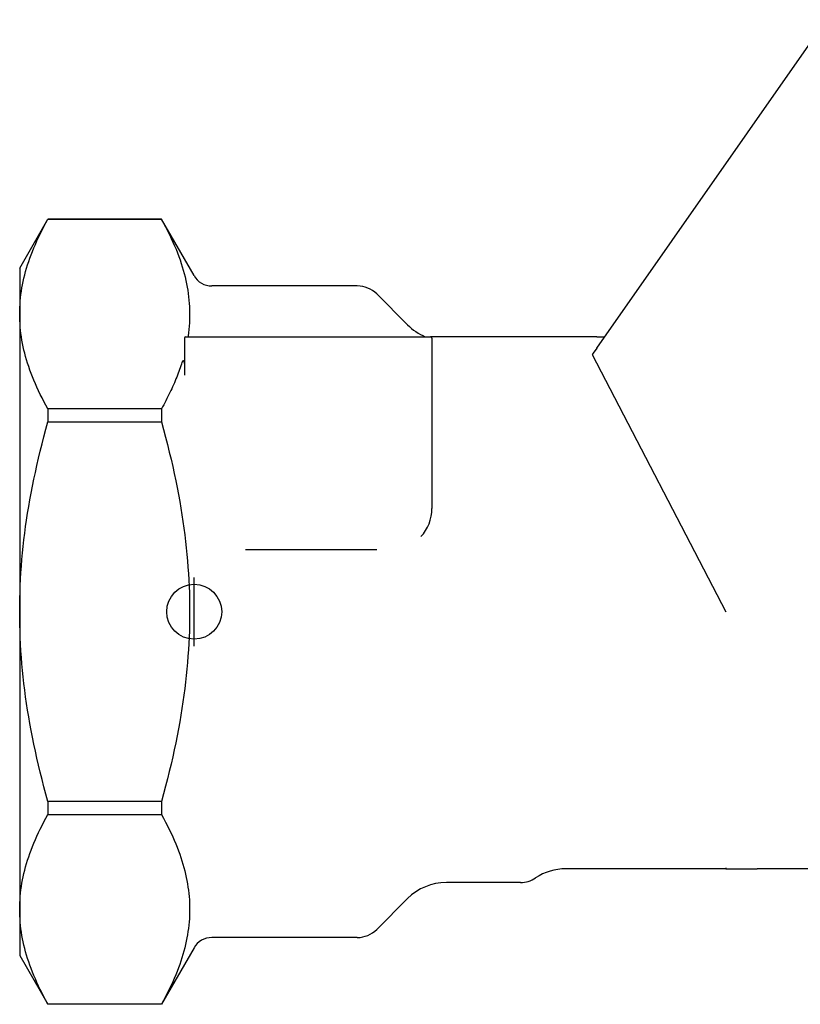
# Model space of a CAD drawing. Header units: millimetres. Extents: x 261 to 558, y -63 to 320.
# Tile 1 of 13: x 261 to 318, y 58 to 130. Entities that reach past the tile are written whole.
import ezdxf

# ---------------------------------------------------------------- set-up
doc = ezdxf.new("R2010")
doc.units = ezdxf.units.MM
doc.layers.add('Detail', color=2, linetype='Continuous')
doc.layers.add('ORIGIN', color=6, linetype='Continuous')

msp = doc.modelspace()

# ---------------------------------------------------------------- linework, layer by layer
at = {"layer": 'Detail'}
for p, q in [((303.372, 106.034), (320.098, 129.923)), ((261.372, 111.856), (263.427, 115.416)), ((263.427, 115.416), (263.427, 115.411)), ((271.686, 115.416), (263.427, 115.416)), ((263.427, 115.411), (271.686, 115.411)), ((271.686, 115.416), (271.686, 115.411)), ((274.059, 111.306), (271.686, 115.416)), ((261.372, 111.856), (261.372, 108.507)), ((285.943, 110.556), (275.358, 110.556)), ((289.6, 107.728), (287.357, 109.971)), ((261.372, 108.507), (261.372, 86.856)), ((273.372, 106.756), (273.372, 104.074)), ((273.472, 106.856), (291.272, 106.856)), ((293.372, 106.856), (291.272, 106.856)), ((291.372, 106.756), (291.372, 94.356)), ((303.372, 106.856), (293.372, 106.856)), ((303.372, 106.856), (303.947, 106.856)), ((303.372, 106.034), (303.107, 105.656)), ((303.037, 105.556), (312.772, 86.856)), ((271.686, 101.603), (263.427, 101.603)), ((263.427, 101.603), (263.427, 100.665)), ((271.686, 101.603), (271.686, 100.665)), ((263.427, 100.665), (271.686, 100.665)), ((287.367, 91.356), (277.803, 91.356)), ((261.372, 86.856), (261.372, 65.206)), ((271.686, 73.048), (263.427, 73.048)), ((263.427, 73.048), (263.427, 72.11)), ((271.686, 73.048), (271.686, 72.11)), ((263.427, 72.11), (271.686, 72.11)), ((312.772, 68.156), (301.129, 68.156)), ((312.772, 68.219), (312.772, 68.156)), ((312.772, 68.156), (315.034, 68.156)), ((340.353, 68.156), (315.034, 68.156)), ((297.812, 67.156), (292.429, 67.156)), ((289.6, 65.985), (287.357, 63.742)), ((261.372, 65.206), (261.372, 61.856)), ((285.943, 63.156), (275.358, 63.156)), ((274.059, 62.406), (271.686, 58.296)), ((261.372, 61.856), (263.427, 58.296)), ((271.686, 58.302), (263.427, 58.302)), ((263.427, 58.302), (263.427, 58.296)), ((271.686, 58.296), (263.427, 58.296)), ((271.686, 58.302), (271.686, 58.296))]:
    msp.add_line(p, q, dxfattribs=at)
at = {"layer": 'Detail', "flags": 128}
for points in [[(261.372, 108.507), (261.374, 108.745), (261.382, 108.983), (261.395, 109.22), (261.413, 109.457), (261.437, 109.694), (261.465, 109.93), (261.498, 110.168), (261.537, 110.405), (261.581, 110.643), (261.63, 110.881), (261.684, 111.12), (261.743, 111.36), (261.807, 111.601), (261.877, 111.842), (261.951, 112.085), (262.031, 112.33), (262.117, 112.575), (262.208, 112.823), (262.304, 113.071), (262.406, 113.322), (262.513, 113.575), (262.626, 113.83), (262.744, 114.087), (262.869, 114.346), (262.999, 114.608), (263.136, 114.873), (263.278, 115.141), (263.427, 115.411)], [(271.686, 115.411), (271.843, 115.124), (271.994, 114.842), (272.136, 114.563), (272.272, 114.288), (272.402, 114.016), (272.524, 113.747), (272.64, 113.482), (272.749, 113.22), (272.853, 112.96), (272.95, 112.703), (273.041, 112.448), (273.126, 112.195), (273.205, 111.945), (273.279, 111.696), (273.347, 111.45), (273.409, 111.205), (273.466, 110.961), (273.517, 110.719), (273.563, 110.477), (273.603, 110.237), (273.639, 109.998), (273.669, 109.76), (273.694, 109.522), (273.713, 109.285), (273.728, 109.049), (273.737, 108.812), (273.741, 108.576), (273.74, 108.34), (273.734, 108.104), (273.722, 107.867), (273.706, 107.63), (273.684, 107.393), (273.657, 107.155), (273.625, 106.917)], [(263.427, 101.603), (263.278, 101.873), (263.136, 102.141), (262.999, 102.406), (262.869, 102.668), (262.744, 102.927), (262.626, 103.184), (262.513, 103.439), (262.406, 103.692), (262.304, 103.943), (262.208, 104.192), (262.117, 104.439), (262.031, 104.684), (261.951, 104.929), (261.877, 105.172), (261.807, 105.413), (261.743, 105.654), (261.684, 105.894), (261.63, 106.133), (261.581, 106.371), (261.537, 106.609), (261.498, 106.847), (261.465, 107.084), (261.437, 107.321), (261.413, 107.557), (261.395, 107.794), (261.382, 108.032), (261.374, 108.269), (261.372, 108.507)], [(273.625, 106.917), (273.624, 106.913), (273.624, 106.909), (273.624, 106.905), (273.624, 106.902), (273.625, 106.898), (273.625, 106.895), (273.626, 106.892), (273.627, 106.888), (273.628, 106.885), (273.63, 106.883), (273.632, 106.88), (273.634, 106.877), (273.636, 106.874), (273.639, 106.871), (273.642, 106.869), (273.645, 106.867), (273.649, 106.864), (273.653, 106.862), (273.658, 106.861), (273.663, 106.859), (273.668, 106.858), (273.674, 106.857), (273.68, 106.857), (273.685, 106.856)], [(303.107, 105.656), (303.103, 105.65), (303.099, 105.645), (303.095, 105.639), (303.09, 105.633), (303.086, 105.627), (303.082, 105.621), (303.078, 105.615), (303.074, 105.609), (303.07, 105.604), (303.067, 105.599), (303.063, 105.594), (303.06, 105.589), (303.057, 105.584), (303.054, 105.58), (303.051, 105.576), (303.048, 105.572), (303.046, 105.569), (303.043, 105.565), (303.042, 105.563), (303.04, 105.56), (303.039, 105.559), (303.038, 105.557), (303.037, 105.556), (303.037, 105.556)], [(273.185, 105.004), (273.143, 104.871), (273.099, 104.738), (273.054, 104.603), (273.007, 104.469), (272.958, 104.333), (272.907, 104.197), (272.855, 104.06), (272.801, 103.923), (272.745, 103.785), (272.688, 103.646), (272.629, 103.506), (272.568, 103.365), (272.505, 103.224), (272.44, 103.081), (272.373, 102.938), (272.305, 102.794), (272.235, 102.649), (272.162, 102.502), (272.088, 102.355), (272.012, 102.207), (271.933, 102.058), (271.853, 101.907), (271.77, 101.756), (271.686, 101.603)], [(273.372, 104.913), (273.371, 104.925), (273.371, 104.938), (273.369, 104.951), (273.368, 104.964), (273.365, 104.977), (273.362, 104.99), (273.359, 105.003), (273.354, 105.016), (273.349, 105.029), (273.343, 105.041), (273.336, 105.053), (273.328, 105.065), (273.318, 105.077), (273.304, 105.088), (273.285, 105.096), (273.26, 105.097), (273.241, 105.089), (273.227, 105.078), (273.216, 105.066), (273.208, 105.054), (273.2, 105.042), (273.194, 105.03), (273.189, 105.017), (273.185, 105.004)], [(261.372, 86.856), (261.374, 87.332), (261.382, 87.807), (261.395, 88.282), (261.413, 88.756), (261.437, 89.229), (261.465, 89.703), (261.498, 90.177), (261.537, 90.652), (261.581, 91.128), (261.63, 91.605), (261.684, 92.083), (261.743, 92.562), (261.807, 93.044), (261.877, 93.527), (261.951, 94.013), (262.031, 94.502), (262.117, 94.993), (262.208, 95.487), (262.304, 95.985), (262.406, 96.487), (262.513, 96.992), (262.626, 97.502), (262.744, 98.016), (262.869, 98.535), (262.999, 99.059), (263.136, 99.589), (263.278, 100.124), (263.427, 100.665)], [(271.686, 100.665), (271.839, 100.106), (271.986, 99.554), (272.126, 99.01), (272.259, 98.473), (272.386, 97.942), (272.506, 97.418), (272.62, 96.9), (272.728, 96.387), (272.83, 95.88), (272.926, 95.377), (273.016, 94.879), (273.101, 94.386), (273.18, 93.896), (273.253, 93.411), (273.321, 92.928), (273.384, 92.449), (273.442, 91.973), (273.494, 91.5), (273.541, 91.028), (273.584, 90.56), (273.621, 90.093), (273.653, 89.627), (273.68, 89.163), (273.702, 88.7), (273.719, 88.239), (273.731, 87.777), (273.739, 87.317), (273.741, 86.856), (273.739, 86.396), (273.731, 85.935), (273.719, 85.474), (273.702, 85.012), (273.68, 84.55), (273.653, 84.086), (273.621, 83.62), (273.584, 83.153), (273.541, 82.684), (273.494, 82.213), (273.442, 81.74), (273.384, 81.264), (273.321, 80.784), (273.253, 80.302), (273.18, 79.816), (273.101, 79.327), (273.016, 78.833), (272.926, 78.336), (272.83, 77.833), (272.728, 77.326), (272.62, 76.813), (272.506, 76.295), (272.386, 75.77), (272.259, 75.24), (272.126, 74.703), (271.986, 74.159), (271.839, 73.607), (271.686, 73.048)], [(263.427, 73.048), (263.278, 73.589), (263.136, 74.124), (262.999, 74.654), (262.869, 75.178), (262.744, 75.697), (262.626, 76.211), (262.513, 76.721), (262.406, 77.226), (262.304, 77.728), (262.208, 78.225), (262.117, 78.72), (262.031, 79.211), (261.951, 79.7), (261.877, 80.186), (261.807, 80.669), (261.743, 81.151), (261.684, 81.63), (261.63, 82.108), (261.581, 82.585), (261.537, 83.061), (261.498, 83.535), (261.465, 84.01), (261.437, 84.483), (261.413, 84.957), (261.395, 85.431), (261.382, 85.905), (261.374, 86.38), (261.372, 86.856)], [(261.372, 65.206), (261.374, 65.444), (261.382, 65.681), (261.395, 65.918), (261.413, 66.155), (261.437, 66.392), (261.465, 66.629), (261.498, 66.866), (261.537, 67.104), (261.581, 67.341), (261.63, 67.58), (261.684, 67.819), (261.743, 68.059), (261.807, 68.299), (261.877, 68.541), (261.951, 68.784), (262.031, 69.028), (262.117, 69.274), (262.208, 69.521), (262.304, 69.77), (262.406, 70.021), (262.513, 70.274), (262.626, 70.529), (262.744, 70.786), (262.869, 71.045), (262.999, 71.307), (263.136, 71.572), (263.278, 71.839), (263.427, 72.11)], [(271.686, 72.11), (271.839, 71.83), (271.986, 71.555), (272.126, 71.283), (272.259, 71.014), (272.386, 70.749), (272.506, 70.487), (272.62, 70.228), (272.728, 69.971), (272.83, 69.717), (272.926, 69.466), (273.016, 69.217), (273.101, 68.971), (273.18, 68.726), (273.253, 68.483), (273.321, 68.242), (273.384, 68.002), (273.442, 67.764), (273.494, 67.527), (273.541, 67.292), (273.584, 67.057), (273.621, 66.824), (273.653, 66.591), (273.68, 66.359), (273.702, 66.128), (273.719, 65.897), (273.731, 65.666), (273.739, 65.436), (273.741, 65.206), (273.739, 64.976), (273.731, 64.745), (273.719, 64.515), (273.702, 64.284), (273.68, 64.052), (273.653, 63.82), (273.621, 63.588), (273.584, 63.354), (273.541, 63.12), (273.494, 62.884), (273.442, 62.647), (273.384, 62.409), (273.321, 62.17), (273.253, 61.929), (273.18, 61.686), (273.101, 61.441), (273.016, 61.194), (272.926, 60.945), (272.83, 60.694), (272.728, 60.44), (272.62, 60.184), (272.506, 59.925), (272.386, 59.663), (272.259, 59.398), (272.126, 59.129), (271.986, 58.857), (271.839, 58.581), (271.686, 58.302)], [(263.427, 58.302), (263.278, 58.572), (263.136, 58.84), (262.999, 59.104), (262.869, 59.366), (262.744, 59.626), (262.626, 59.883), (262.513, 60.138), (262.406, 60.391), (262.304, 60.641), (262.208, 60.89), (262.117, 61.137), (262.031, 61.383), (261.951, 61.627), (261.877, 61.87), (261.807, 62.112), (261.743, 62.353), (261.684, 62.593), (261.63, 62.832), (261.581, 63.07), (261.537, 63.308), (261.498, 63.545), (261.465, 63.782), (261.437, 64.019), (261.413, 64.256), (261.395, 64.493), (261.382, 64.73), (261.374, 64.968), (261.372, 65.206)]]:
    msp.add_lwpolyline(points, dxfattribs=at)
at = {"layer": 'Detail'}
for centre, radius, start, end in [((275.358, 112.056), 1.5, 210, 270), ((285.943, 108.556), 2, 45, 90), ((292.429, 110.556), 4, 225, 247.38014), ((273.472, 106.756), 0.1, 90, 180), ((290.929, 106.956), 0.1, 247.38014, 270), ((291.272, 106.756), 0.1, 0, 90), ((288.372, 94.356), 3, 317.1615, 0), ((301.129, 64.156), 4, 90, 123.55731), ((297.812, 69.156), 2, 270, 303.55731), ((292.429, 63.156), 4, 90, 135), ((275.358, 61.656), 1.5, 90, 150), ((285.943, 65.156), 2, 270, 315)]:
    msp.add_arc(centre, radius, start, end, dxfattribs=at)
at = {"layer": 'ORIGIN'}
msp.add_line((274.072, 84.356), (274.072, 89.356), dxfattribs=at)
msp.add_circle((274.072, 86.856), 2, dxfattribs=at)

doc.saveas('drawing.dxf')
